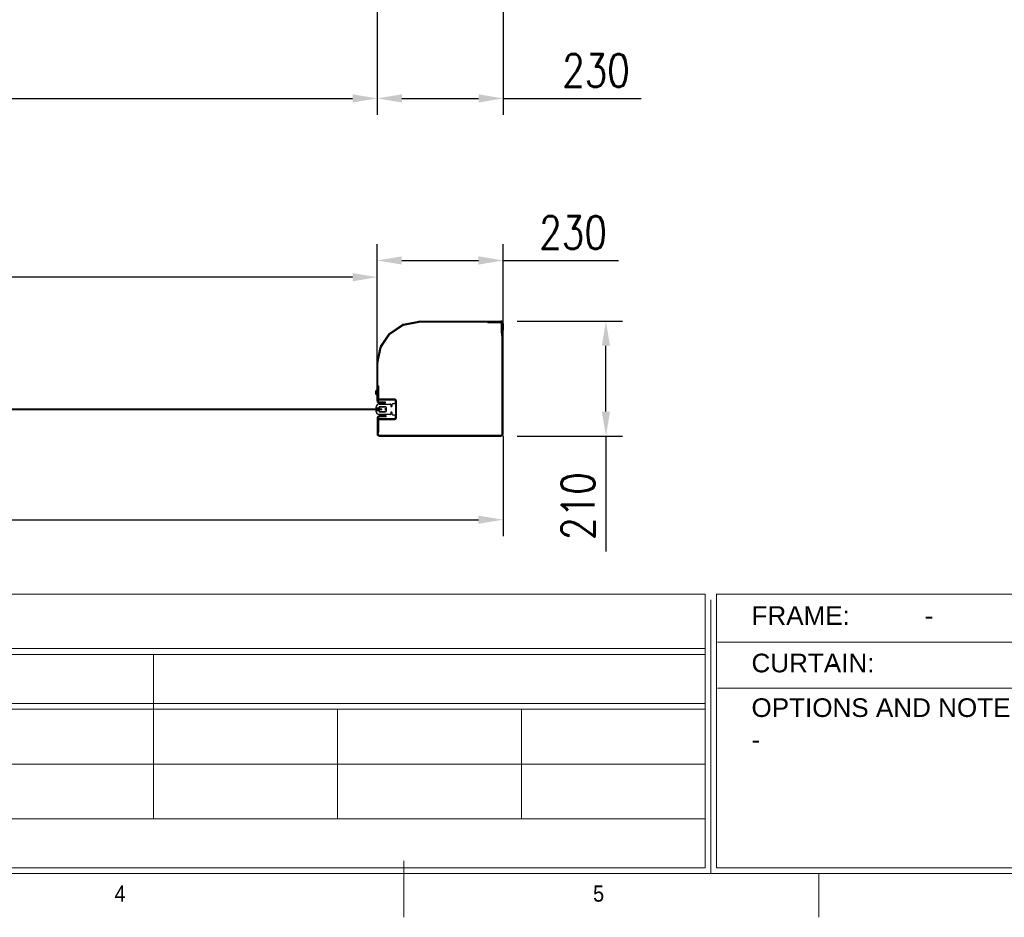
# Model space of a CAD drawing. Header units: inches. Extents: x 0 to 13926, y 0 to 5002.
# Tile 7 of 9: x 9783 to 11581, y 200 to 1839. Entities that reach past the tile are written whole.
import ezdxf

# ---------------------------------------------------------------- set-up
doc = ezdxf.new("R2010")
doc.units = ezdxf.units.IN
doc.header["$MEASUREMENT"] = 0
doc.layers.add('FORMAT', color=7, linetype='Continuous')
doc.styles.add('NYIP', font='romans.shx', dxfattribs={"width": 0.8})
doc.styles.add('SLDTEXTSTYLE0', font='GOTHIC.TTF', dxfattribs={"width": 0.913})
doc.styles.get("Standard").update_dxf_attribs({"font": 'arial.ttf'})
doc.dimstyles.new('STANDARD35', dxfattribs={"dimscale": 35, "dimtxt": 2, "dimasz": 1.5, "dimexe": 1, "dimexo": 1, "dimgap": 0.7, "dimtad": 1, "dimdec": 0, "dimdsep": 46, "dimtxsty": 'NYIP', "dimcen": 0, "dimclrd": 1, "dimclre": 1, "dimclrt": 2, "dimadec": 0, "dimazin": 0, "dimtfac": 1, "dimtdec": 0, "dimtix": 1, "dimtmove": 0, "dimatfit": 3, "dimfxl": 0, "dimtvp": 1, "dimtolj": 1, "dimtzin": 0, "dimarcsym": 0})

# ---------------------------------------------------------------- blocks, each defined once
blk = doc.blocks.new('A$C7C9C4F3F')
at = {"layer": 'FORMAT', "color": 7, "lineweight": 5}
for p, q in [((8295, 0), (8295, 258.3)), ((199.3, 199.3), (16199.3, 199.3)), ((10188.3, 0), (10188.3, 199.3))]:
    blk.add_line(p, q, dxfattribs=at)
at = {"color": 7, "lineweight": 5, "insert": (6974.3, 145.3), "char_height": 73.8, "attachment_point": 1, "style": 'SLDTEXTSTYLE0'}
blk.add_mtext('4', dxfattribs=at)
at = {"layer": 'FORMAT', "color": 7, "lineweight": 5, "insert": (9158.6, 145.3), "char_height": 73.8, "attachment_point": 1, "style": 'SLDTEXTSTYLE0'}
blk.add_mtext('5', dxfattribs=at)
blk = doc.blocks.new('*D78')
at = {"color": 7, "lineweight": -2}
for p, q in [((8465.7, 1079.6), (8465.7, 896.4)), ((10665.7, 1079.6), (10665.7, 896.4)), ((8510.7, 926.4), (10620.7, 926.4))]:
    blk.add_line(p, q, dxfattribs=at)
at = {"color": 7}
for points in [[(8510.7, 933.9), (8510.7, 918.9), (8465.7, 926.4)], [(10620.7, 918.9), (10620.7, 933.9), (10665.7, 926.4)]]:
    blk.add_solid(points, dxfattribs=at)
at = {"layer": 'Defpoints', "color": 0}
for p in [(8465.7, 1109.6), (10665.7, 1109.6), (10665.7, 926.4)]:
    blk.add_point(p, dxfattribs=at)
at = {"color": 7, "lineweight": 0, "insert": (9565.7, 977.4), "char_height": 60, "attachment_point": 5, "style": 'NYIP'}
blk.add_mtext('\\A1;Max width', dxfattribs=at)
blk = doc.blocks.new('*D79')
at = {"color": 7, "lineweight": -2}
for p, q in [((8695.7, 1242.2), (8695.7, 1399.2)), ((10435.7, 1200.1), (10435.7, 1399.2)), ((10390.7, 1369.2), (8740.7, 1369.2))]:
    blk.add_line(p, q, dxfattribs=at)
at = {"color": 7}
for points in [[(8740.7, 1376.7), (8740.7, 1361.7), (8695.7, 1369.2)], [(10390.7, 1361.7), (10390.7, 1376.7), (10435.7, 1369.2)]]:
    blk.add_solid(points, dxfattribs=at)
at = {"layer": 'Defpoints', "color": 0}
for p in [(8695.7, 1369.2), (8695.7, 1212.2), (10435.7, 1170.1)]:
    blk.add_point(p, dxfattribs=at)
at = {"color": 7, "lineweight": 0, "insert": (9574, 1420.2), "char_height": 60, "attachment_point": 5, "style": 'NYIP'}
blk.add_mtext('\\A1;Clear width^J', dxfattribs=at)
blk = doc.blocks.new('*D81')
at = {"color": 7, "lineweight": -2}
for p, q in [((10691.5, 1289), (10883.4, 1289)), ((10853.4, 1124), (10853.4, 1244)), ((10691.5, 1079), (10883.4, 1079)), ((10853.4, 1079), (10853.4, 868.6))]:
    blk.add_line(p, q, dxfattribs=at)
at = {"color": 7}
for points in [[(10860.9, 1244), (10845.9, 1244), (10853.4, 1289)], [(10845.9, 1124), (10860.9, 1124), (10853.4, 1079)]]:
    blk.add_solid(points, dxfattribs=at)
at = {"layer": 'Defpoints', "color": 0}
for p in [(10661.5, 1289), (10853.4, 1289), (10661.5, 1079)]:
    blk.add_point(p, dxfattribs=at)
at = {"color": 7, "lineweight": 0, "insert": (10802.4, 951.3), "char_height": 60, "attachment_point": 5, "rotation": 90, "style": 'NYIP'}
blk.add_mtext('\\A1;210', dxfattribs=at)
blk = doc.blocks.new('*D82')
at = {"color": 7, "lineweight": -2}
for p, q in [((10435.7, 1242.6), (10435.7, 1429.8)), ((10665.7, 1242.6), (10665.7, 1429.8)), ((10480.7, 1399.8), (10620.7, 1399.8)), ((10665.7, 1399.8), (10876.1, 1399.8))]:
    blk.add_line(p, q, dxfattribs=at)
at = {"color": 7}
for points in [[(10480.7, 1407.3), (10480.7, 1392.3), (10435.7, 1399.8)], [(10620.7, 1392.3), (10620.7, 1407.3), (10665.7, 1399.8)]]:
    blk.add_solid(points, dxfattribs=at)
at = {"layer": 'Defpoints', "color": 0}
for p in [(10665.7, 1399.8), (10435.7, 1212.6), (10665.7, 1212.6)]:
    blk.add_point(p, dxfattribs=at)
at = {"color": 7, "lineweight": 0, "insert": (10793.4, 1450.8), "char_height": 60, "attachment_point": 5, "style": 'NYIP'}
blk.add_mtext('\\A1;230', dxfattribs=at)
blk = doc.blocks.new('*D103')
at = {"color": 7, "lineweight": -2}
for p, q in [((8695.8, 1859.4), (8695.8, 1665.7)), ((10435.8, 1859.4), (10435.8, 1665.7)), ((8740.8, 1695.7), (10390.8, 1695.7))]:
    blk.add_line(p, q, dxfattribs=at)
at = {"color": 7}
for points in [[(8740.8, 1703.2), (8740.8, 1688.2), (8695.8, 1695.7)], [(10390.8, 1688.2), (10390.8, 1703.2), (10435.8, 1695.7)]]:
    blk.add_solid(points, dxfattribs=at)
at = {"layer": 'Defpoints', "color": 0}
for p in [(8695.8, 1889.4), (10435.8, 1889.4), (10435.8, 1695.7)]:
    blk.add_point(p, dxfattribs=at)
at = {"color": 7, "lineweight": 0, "insert": (9565.8, 1746.7), "char_height": 60, "attachment_point": 5, "style": 'NYIP'}
blk.add_mtext('\\A1;Clear width', dxfattribs=at)
blk = doc.blocks.new('*D105')
at = {"color": 7, "lineweight": -2}
for p, q in [((10435.8, 1859.4), (10435.8, 1665.7)), ((10665.8, 1859.4), (10665.8, 1665.7)), ((10480.8, 1695.7), (10620.8, 1695.7)), ((10665.8, 1695.7), (10918, 1695.7))]:
    blk.add_line(p, q, dxfattribs=at)
at = {"color": 7}
for points in [[(10480.8, 1703.2), (10480.8, 1688.2), (10435.8, 1695.7)], [(10620.8, 1688.2), (10620.8, 1703.2), (10665.8, 1695.7)]]:
    blk.add_solid(points, dxfattribs=at)
at = {"layer": 'Defpoints', "color": 0}
for p in [(10435.8, 1889.4), (10665.8, 1889.4), (10665.8, 1695.7)]:
    blk.add_point(p, dxfattribs=at)
at = {"color": 7, "lineweight": 0, "insert": (10835.3, 1746.7), "char_height": 60, "attachment_point": 5, "style": 'NYIP'}
blk.add_mtext('\\A1;230', dxfattribs=at)

msp = doc.modelspace()

# ---------------------------------------------------------------- linework, layer by layer
for p, q in [((10458.8, 1267.1), (10482.2, 1282.7)), ((10459.6, 1265.8), (10483, 1281.5)), ((10483.7, 1283.4), (10511.6, 1288.9)), ((10484, 1281.9), (10511.9, 1287.4)), ((10512.4, 1289), (10661.5, 1289)), ((10512.4, 1287.5), (10661.5, 1287.5)), ((10637.7, 1287.5), (10637.7, 1286)), ((10660, 1287.5), (10637.7, 1287.5)), ((10660, 1286), (10637.7, 1286)), ((10662.7, 1269.8), (10662.7, 1283.3)), ((10664.2, 1284.8), (10664.2, 1272.5)), ((10664.2, 1269.8), (10664.2, 1283.3)), ((10665.7, 1284.8), (10665.7, 1272.5)), ((10441.9, 1242.5), (10457.6, 1265.9)), ((10443.2, 1241.6), (10458.8, 1265.1)), ((10664.1, 1259.7), (10662.7, 1269.2)), ((10664.2, 1272.5), (10665.7, 1272.5)), ((10665.6, 1259.9), (10664.2, 1269.4)), ((10664.2, 1083.2), (10664.2, 1259.3)), ((10665.7, 1083.2), (10665.7, 1259.3)), ((10435.8, 1213), (10441.3, 1241)), ((10437.2, 1212.8), (10442.8, 1240.7)), ((10435.7, 1143.5), (10435.7, 1212.2)), ((10437.2, 1143.5), (10437.2, 1212.2)), ((10438.7, 1170), (10437.2, 1170)), ((10437.2, 1147.5), (10437.2, 1170)), ((10438.7, 1147.5), (10438.7, 1170)), ((10432.9, 1161.1), (10432.9, 1156.4)), ((10435.3, 1163.5), (10435.7, 1163.5)), ((10435.3, 1163.5), (10435.3, 1154)), ((10435.7, 1154), (10435.3, 1154)), ((10439.2, 1137.5), (10459.5, 1137.5)), ((10468.2, 1146.5), (10439.7, 1146.5)), ((10468.2, 1145), (10439.7, 1145)), ((10451.2, 1140.8), (10439.8, 1140.8)), ((10451.2, 1139.3), (10439.8, 1139.3)), ((10451.2, 1139.3), (10451.2, 1140.8)), ((10460.5, 1136.5), (10460.5, 1134.3)), ((10463.2, 1134.3), (10463.2, 1137.5)), ((10464.2, 1138.5), (10468.2, 1138.5)), ((10469.2, 1137.5), (10469.2, 1144)), ((10469.2, 1137.5), (10469.2, 1118.5)), ((10470.7, 1144), (10470.7, 1112)), ((10434.2, 1130), (10434.2, 1132.5)), ((10438.3, 1130), (10434.2, 1130)), ((10434.2, 1123.5), (10434.2, 1126)), ((10434.2, 1126), (10438.3, 1126)), ((10439.3, 1132.3), (10438.3, 1130)), ((10438.3, 1126), (10439.3, 1123.6)), ((10459.5, 1118.5), (10439.2, 1118.5)), ((10450.8, 1132.3), (10439.3, 1132.3)), ((10439.3, 1123.6), (10450.8, 1123.6)), ((10452.2, 1115.8), (10439.8, 1115.8)), ((10452.2, 1114.3), (10452.2, 1115.8)), ((10452.8, 1125.6), (10452.8, 1130.3)), ((10460.5, 1121.6), (10460.5, 1119.5)), ((10463.2, 1118.5), (10463.2, 1121.6)), ((10468.2, 1117.5), (10464.2, 1117.5)), ((10469.2, 1112), (10469.2, 1118.5)), ((10435.7, 1111.7), (10435.7, 1083.2)), ((10437.2, 1111.7), (10437.2, 1083.2)), ((10437.2, 1086), (10437.2, 1108.5)), ((10438.7, 1086), (10438.7, 1108.5)), ((10439.7, 1111), (10468.2, 1111)), ((10439.7, 1109.5), (10468.2, 1109.5)), ((10452.2, 1114.3), (10439.8, 1114.3)), ((10437.2, 1086), (10438.7, 1086)), ((10439.8, 1080.5), (10661.5, 1080.5)), ((10439.8, 1079), (10661.5, 1079))]:
    msp.add_line(p, q)
at = {"color": 7, "lineweight": 5}
for p, q in [((8686.2, 1128.7), (10435.8, 1128.7)), ((8686.2, 1127.2), (10435.8, 1127.2)), ((10414.4, 1128.7), (10444.4, 1128.7)), ((10414.4, 1127.2), (10444.4, 1127.2)), ((10435.4, 1128.7), (10444.4, 1128.7)), ((10444.4, 1127.2), (10435.4, 1127.2)), ((10439.9, 1129.2), (10438, 1129.2)), ((10438, 1129.2), (10438, 1128.7)), ((10438, 1126.6), (10438, 1127.2)), ((10438, 1126.6), (10439.9, 1126.6)), ((10439.9, 1131.6), (10439.9, 1129.2)), ((10439.9, 1126.6), (10439.9, 1124.2)), ((10449.6, 1131.9), (10440.2, 1131.9)), ((10440.2, 1123.9), (10449.6, 1123.9)), ((10444.4, 1127.2), (10444.4, 1128.7)), ((10450.5, 1130.3), (10450.5, 1125.6))]:
    msp.add_line(p, q, dxfattribs=at)
at = {"lineweight": 5}
for p, q in [((8475.5, 790.5), (11034.7, 790.5)), ((11034.7, 790.5), (11034.7, 290.5)), ((11045.1, 780.2), (11045.1, 280.2)), ((11055.4, 790.5), (13614.6, 790.5)), ((11055.4, 790.5), (11055.4, 290.5)), ((11057.4, 702.9), (12645.6, 702.9)), ((8475.5, 691.1), (11034.7, 691.1)), ((8475.5, 680.2), (11034.7, 680.2)), ((10027.4, 680.2), (10027.4, 380.2)), ((11057.4, 619), (12645.6, 619)), ((8475.5, 591.1), (11034.7, 591.1)), ((8475.5, 580.2), (11034.7, 580.2)), ((10363.4, 580.2), (10363.4, 380.2)), ((10699.4, 580.2), (10699.4, 380.2)), ((8475.5, 480.2), (11034.7, 480.2)), ((8475.5, 380.2), (11034.7, 380.2)), ((8475.5, 290.5), (11034.7, 290.5)), ((11055.4, 290.5), (13614.6, 290.5)), ((8485.8, 280.2), (11045.1, 280.2)), ((11045.1, 280.2), (9825.4, 280.2)), ((9835.8, 280.2), (11045.1, 280.2)), ((11065.7, 280.2), (13624.9, 280.2))]:
    msp.add_line(p, q, dxfattribs=at)
for centre, radius, start, end in [((10484.5, 1279.3), 4.17, 101.25, 123.75), ((10484.5, 1279.3), 2.67, 101.25, 123.75), ((10512.4, 1284.8), 4.17, 90, 101.25), ((10512.4, 1284.8), 2.67, 90, 101.25), ((10660, 1283.3), 4.17, 0, 90), ((10660, 1283.3), 2.67, 0, 90), ((10661.5, 1284.8), 4.17, 0, 90), ((10661.5, 1284.8), 2.67, 0, 90), ((10461.1, 1263.6), 4.17, 123.75, 146.25), ((10461.1, 1263.6), 2.67, 123.75, 146.25), ((10666.8, 1269.8), 4.17, 180, 188.5308), ((10661.5, 1259.3), 2.67, 0, 8.5308), ((10666.8, 1269.8), 2.67, 180, 188.5308), ((10661.5, 1259.3), 4.17, 0, 8.5308), ((10445.4, 1240.2), 4.17, 146.25, 168.75), ((10445.4, 1240.2), 2.67, 146.25, 168.75), ((10439.8, 1212.2), 4.17, 168.75, 180), ((10439.8, 1212.2), 2.67, 168.75, 180), ((10437.7, 1158.7), 5.32, 116.6616, 153.4591), ((10437.7, 1158.7), 5.32, 206.5409, 243.3384), ((10439.2, 1132.5), 5, 90, 180), ((10439.8, 1143.5), 4.17, 180, 270), ((10439.7, 1147.5), 2.5, 180, 270), ((10439.8, 1143.5), 2.67, 180, 270), ((10439.7, 1147.5), 1, 180, 270), ((10459.5, 1136.5), 1, 0, 90), ((10461.8, 1134.3), 1.35, 180, 0), ((10464.2, 1137.5), 1, 90, 180), ((10468.2, 1144), 2.5, 0, 90), ((10468.2, 1144), 1, 0, 90), ((10468.2, 1137.5), 1, 0, 90), ((10439.2, 1123.5), 5, 180, 270), ((10439.8, 1111.7), 4.17, 90, 180), ((10450.8, 1130.3), 2, 0, 90), ((10450.8, 1125.6), 2, 270, 0), ((10459.5, 1119.5), 1, 270, 0), ((10461.8, 1121.6), 1.35, 0, 180), ((10464.2, 1118.5), 1, 180, 270), ((10468.2, 1118.5), 1, 270, 0), ((10439.8, 1111.7), 2.67, 90, 180), ((10439.7, 1108.5), 2.5, 90, 180), ((10439.7, 1108.5), 1, 90, 180), ((10468.2, 1112), 2.5, 270, 0), ((10468.2, 1112), 1, 270, 0), ((10439.8, 1083.2), 4.17, 180, 270), ((10439.8, 1083.2), 2.67, 180, 270), ((10661.5, 1083.2), 4.17, 270, 0), ((10661.5, 1083.2), 2.67, 270, 0)]:
    msp.add_arc(centre, radius, start, end)
at = {"color": 7, "lineweight": 5}
for centre, start, end in [((10440.2, 1131.6), 90, 180), ((10440.2, 1124.2), 180, 270)]:
    msp.add_arc(centre, 0.3, start, end, dxfattribs=at)

# ---------------------------------------------------------------- block references
at = {"xscale": 0.4, "yscale": 0.4, "zscale": 0.4}
msp.add_blockref('A$C7C9C4F3F', (7166.6, 200.4), dxfattribs=at)

# ---------------------------------------------------------------- texts
at = {"lineweight": 5, "char_height": 34.043, "width": 578.728, "attachment_point": 1}
for s, insert in [('{\\fArial|b0|i0|c0|p34;FRAME:}', (11119.2, 768.4)), ('{\\fArial|b0|i0|c0|p34;-}', (11435.4, 768.4)), ('{\\fArial|b0|i0|c0|p34;CURTAIN:}', (11119.2, 681.8)), ('{\\fArial|b0|i0|c0|p34;-}', (11262.9, 681.8)), ('{\\fArial|b0|i0|c0|p34;OPTIONS AND NOTE}', (11119.2, 600.3)), ('{\\fArial|b0|i0|c0|p34;-}', (11119.2, 541.9))]:
    msp.add_mtext(s, dxfattribs=dict(at, insert=insert))

# ---------------------------------------------------------------- dimensions: what is measured, and where the dimension line sits
at = {"color": 7, "lineweight": 0}
for base, p1, p2, angle, text, picture, middle in [((10435.8, 1695.7), (8695.8, 1889.4), (10435.8, 1889.4), 0, 'Clear width', '*D103', (9565.8, 1746.7)), ((10665.7, 926.4), (8465.7, 1109.6), (10665.7, 1109.6), 180, 'Max width', '*D78', (9565.7, 977.4))]:
    dim = msp.add_linear_dim(base=base, p1=p1, p2=p2, angle=angle, text=text, dimstyle='STANDARD35', override={"dimscale": 30, "dimclrd": 7, "dimclre": 7, "dimclrt": 7}, dxfattribs=at)
    dim.commit()
    dim.dimension.update_dxf_attribs({"geometry": picture, "text_midpoint": middle})
for base, p1, p2, angle, picture, middle in [((10665.8, 1695.7), (10435.8, 1889.4), (10665.8, 1889.4), 0, '*D105', (10835.3, 1695.7)), ((10853.4, 1289), (10661.5, 1079), (10661.5, 1289), 90, '*D81', (10853.4, 951.3))]:
    dim = msp.add_linear_dim(base=base, p1=p1, p2=p2, angle=angle, dimstyle='STANDARD35', override={"dimscale": 30, "dimclrd": 7, "dimclre": 7, "dimclrt": 7}, dxfattribs=at)
    dim.commit()
    dim.dimension.update_dxf_attribs({"geometry": picture, "text_midpoint": middle, "dimtype": 160})
dim = msp.add_linear_dim(base=(8695.7, 1369.2), p1=(10435.7, 1170.1), p2=(8695.7, 1212.2), angle=180, text='Clear width^J', dimstyle='STANDARD35', override={"dimscale": 30, "dimclrd": 7, "dimclre": 7, "dimclrt": 7}, dxfattribs=at)
dim.commit()
dim.dimension.update_dxf_attribs({"geometry": '*D79', "text_midpoint": (9574, 1369.2), "dimtype": 160})
dim = msp.add_linear_dim(base=(10665.7, 1399.8), p1=(10435.7, 1212.6), p2=(10665.7, 1212.6), dimstyle='STANDARD35', override={"dimscale": 30, "dimclrd": 7, "dimclre": 7, "dimclrt": 7}, dxfattribs=at)
dim.commit()
dim.dimension.update_dxf_attribs({"geometry": '*D82', "text_midpoint": (10793.4, 1399.8), "dimtype": 160})

doc.saveas('drawing.dxf')
